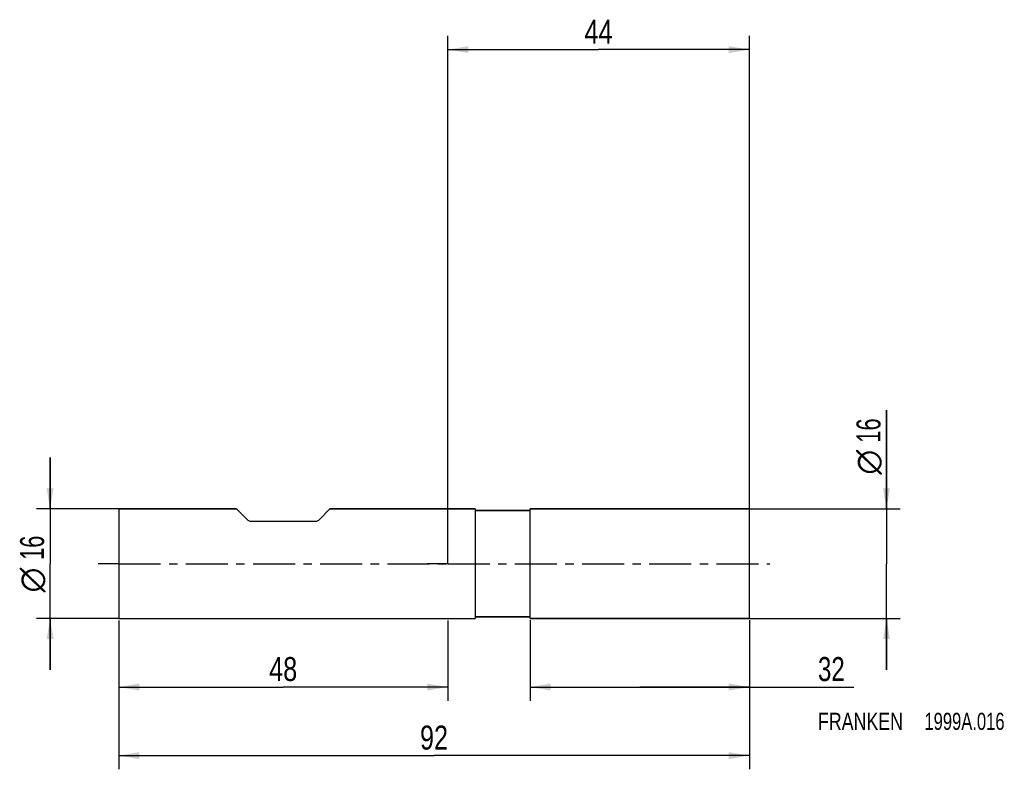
# Model space of a CAD drawing. Extents: x -62 to 81, y -30 to 79.
import ezdxf
from ezdxf.enums import TextEntityAlignment as Align

# ---------------------------------------------------------------- set-up
doc = ezdxf.new("R2010")
doc.units = 0
doc.header["$LTSCALE"] = 16.335
doc.linetypes.add('CENTER', pattern=[0.6, 0.375, -0.075, 0.075, -0.075])
doc.layers.get('0').update_dxf_attribs({"linetype": 'CONTINUOUS'})
for name, color, linetype in [('1', 4, 'CONTINUOUS'), ('2', 7, 'CONTINUOUS'), ('4', 2, 'CENTER'), ('SK1', 4, 'CONTINUOUS'), ('SK2', 7, 'CONTINUOUS'), ('SK4', 2, 'CENTER'), ('SK6', 5, 'CONTINUOUS')]:
    doc.layers.add(name, color=color, linetype=linetype)
doc.styles.get("Standard").update_dxf_attribs({"font": 'txt', "width": 0.8})
doc.styles.add('TEXTSTYLE_1', font='gdt', dxfattribs={"width": 0.8})
doc.dimstyles.new('DIMSTYLE_1', dxfattribs={"dimtxt": 3.5, "dimasz": 3, "dimexe": 2, "dimexo": 0, "dimgap": 0.875, "dimtad": 1, "dimdec": 3, "dimtxsty": 'STANDARD', "dimblk": '_FILLED', "dimblk1": '_FILLED', "dimblk2": '_FILLED', "dimcen": 0.09, "dimclrt": 5, "dimazin": 3, "dimtp": 0.001, "dimtm": 0.001, "dimtfac": 1, "dimtdec": 3, "dimtofl": 0, "dimtmove": 0, "dimatfit": 3, "dimtolj": 1})

# ---------------------------------------------------------------- blocks, each defined once
blk = doc.blocks.new('_FILLED')
at = {"color": 0, "linetype": 'BYBLOCK'}
blk.add_solid([(0, 0), (-1, 0.167), (-1, -0.167)], dxfattribs=at)
blk = doc.blocks.new('*D0')
at = {"layer": 'SK2', "color": 7, "linetype": 'CONTINUOUS'}
for p, q in [((-48, -8.27), (-48, -30)), ((44, -8.27), (44, -30)), ((-48, -28), (-2, -28)), ((44, -28), (-2, -28))]:
    blk.add_line(p, q, dxfattribs=at)
at = {"layer": 'SK2', "color": 7, "linetype": 'CONTINUOUS', "xscale": 3, "yscale": 3, "zscale": 3, "rotation": 180}
blk.add_blockref('_FILLED', (-48, -28), dxfattribs=at)
at = {"layer": 'SK2', "color": 7, "linetype": 'CONTINUOUS', "xscale": 3, "yscale": 3, "zscale": 3}
blk.add_blockref('_FILLED', (44, -28), dxfattribs=at)
at = {"layer": 'SK2', "color": 7, "linetype": 'CONTINUOUS', "width": 0.785714}
blk.add_text('92', height=3.5, dxfattribs=at).set_placement((-2, -27.12), align=Align.CENTER)
blk = doc.blocks.new('*D1')
at = {"layer": 'SK2', "color": 7, "linetype": 'CONTINUOUS'}
for p, q in [((-48, -8.27), (-48, -20)), ((0, -8.27), (0, -20)), ((-48, -18), (-24, -18)), ((0, -18), (-24, -18))]:
    blk.add_line(p, q, dxfattribs=at)
at = {"layer": 'SK2', "color": 7, "linetype": 'CONTINUOUS', "xscale": 3, "yscale": 3, "zscale": 3, "rotation": 180}
blk.add_blockref('_FILLED', (-48, -18), dxfattribs=at)
at = {"layer": 'SK2', "color": 7, "linetype": 'CONTINUOUS', "xscale": 3, "yscale": 3, "zscale": 3}
blk.add_blockref('_FILLED', (0, -18), dxfattribs=at)
at = {"layer": 'SK2', "color": 7, "linetype": 'CONTINUOUS', "width": 0.785714}
blk.add_text('48', height=3.5, dxfattribs=at).set_placement((-24, -17.12), align=Align.CENTER)
blk = doc.blocks.new('*D2')
at = {"layer": 'SK2', "color": 7, "linetype": 'CONTINUOUS'}
for p, q in [((-58, 8), (-58, 15.5)), ((-58, 15.5), (-58, 0)), ((-48, 8), (-60, 8)), ((-58, -15.5), (-58, 0)), ((-48, -8), (-60, -8)), ((-58, -8), (-58, -15.5))]:
    blk.add_line(p, q, dxfattribs=at)
at = {"layer": 'SK2', "color": 7, "linetype": 'CONTINUOUS', "xscale": 3, "yscale": 3, "zscale": 3}
for p, rotation in [((-58, 8), 270), ((-58, -8), 90)]:
    blk.add_blockref('_FILLED', p, dxfattribs=dict(at, rotation=rotation))
at = {"layer": 'SK2', "color": 7, "linetype": 'CONTINUOUS', "width": 0.678571}
blk.add_text('16', height=3.5, rotation=90, dxfattribs=at).set_placement((-58.88, 2.33), align=Align.CENTER)
at = {"layer": 'SK2', "color": 7, "linetype": 'CONTINUOUS', "style": 'TEXTSTYLE_1'}
blk.add_text('n', height=3.5, rotation=90, dxfattribs=at).set_placement((-58.88, -2.38), align=Align.CENTER)
blk = doc.blocks.new('*D3')
at = {"layer": '2', "color": 7, "linetype": 'CONTINUOUS'}
for p, q in [((12, -8.25), (12, -20)), ((44, -8.25), (44, -20)), ((12, -18), (28, -18)), ((44, -18), (28, -18)), ((28, -18), (59.25, -18))]:
    blk.add_line(p, q, dxfattribs=at)
at = {"layer": '2', "color": 7, "linetype": 'CONTINUOUS', "xscale": 3, "yscale": 3, "zscale": 3, "rotation": 180}
blk.add_blockref('_FILLED', (12, -18), dxfattribs=at)
at = {"layer": '2', "color": 7, "linetype": 'CONTINUOUS', "xscale": 3, "yscale": 3, "zscale": 3}
blk.add_blockref('_FILLED', (44, -18), dxfattribs=at)
at = {"layer": '2', "color": 7, "linetype": 'CONTINUOUS', "width": 0.75}
blk.add_text('32', height=3.5, dxfattribs=at).set_placement((54, -17.12))
blk = doc.blocks.new('*D4')
at = {"layer": '2', "color": 7, "linetype": 'CONTINUOUS'}
for p, q in [((64, 8), (64, 22.42)), ((64, 22.42), (64, 0)), ((44, 8), (66, 8)), ((64, -15.5), (64, 0)), ((44, -8), (66, -8)), ((64, -8), (64, -15.5))]:
    blk.add_line(p, q, dxfattribs=at)
at = {"layer": '2', "color": 7, "linetype": 'CONTINUOUS', "xscale": 3, "yscale": 3, "zscale": 3}
for p, rotation in [((64, 8), 270), ((64, -8), 90)]:
    blk.add_blockref('_FILLED', p, dxfattribs=dict(at, rotation=rotation))
at = {"layer": '2', "color": 7, "linetype": 'CONTINUOUS', "width": 0.678571}
blk.add_text('16', height=3.5, rotation=90, dxfattribs=at).set_placement((63.12, 17.67))
at = {"layer": '2', "color": 7, "linetype": 'CONTINUOUS', "style": 'TEXTSTYLE_1'}
blk.add_text('n', height=3.5, rotation=90, dxfattribs=at).set_placement((63.12, 13))
blk = doc.blocks.new('*D5')
at = {"layer": '2', "color": 7, "linetype": 'CONTINUOUS'}
for p, q in [((0, 0), (0, 77.01)), ((44, 0), (44, 77.01)), ((0, 75.01), (22, 75.01)), ((44, 75.01), (22, 75.01))]:
    blk.add_line(p, q, dxfattribs=at)
at = {"layer": '2', "color": 7, "linetype": 'CONTINUOUS', "xscale": 3, "yscale": 3, "zscale": 3, "rotation": 180}
blk.add_blockref('_FILLED', (0, 75.01), dxfattribs=at)
at = {"layer": '2', "color": 7, "linetype": 'CONTINUOUS', "xscale": 3, "yscale": 3, "zscale": 3}
blk.add_blockref('_FILLED', (44, 75.01), dxfattribs=at)
at = {"layer": '2', "color": 7, "linetype": 'CONTINUOUS', "width": 0.785714}
blk.add_text('44', height=3.5, dxfattribs=at).set_placement((22, 75.88), align=Align.CENTER)

msp = doc.modelspace()

# ---------------------------------------------------------------- linework, layer by layer
at = {"layer": '1', "color": 4, "linetype": 'CONTINUOUS'}
for p, q in [((4, 8), (0, 8)), ((0, 8), (4, 8)), ((4, 8), (4, 7.775)), ((4, 7.775), (4, -7.775)), ((11.9, 7.75), (4.025, 7.75)), ((4.025, 7.75), (11.9, 7.75)), ((44, 8), (12, 8)), ((12, 7.85), (12, 8)), ((12, 8), (44, 8)), ((12, -7.85), (12, 7.85)), ((44, -8), (44, 8)), ((0, -8), (4, -8)), ((0, -8), (4, -8)), ((4, -7.775), (4, -8)), ((4.025, -7.75), (11.9, -7.75)), ((11.9, -7.75), (4.025, -7.75)), ((12, -8), (12, -7.85)), ((44, -8), (12, -8)), ((12, -8), (44, -8))]:
    msp.add_line(p, q, dxfattribs=at)
for centre, radius, start, end in [((4.025, 7.775), 0.025, 180, 270), ((4.025, 7.775), 0.025, 180, 270), ((11.9, 7.85), 0.1, 270, 278.61112), ((11.9, 7.85), 0.1, 270, 278.61376), ((11.9, 7.85), 0.1, 278.61112, 351.38888), ((11.9, 7.85), 0.1, 278.61376, 351.38624), ((4.025, -7.775), 0.025, 90, 180), ((4.025, -7.775), 0.025, 90, 180), ((11.9, -7.85), 0.1, 81.38888, 90), ((11.9, -7.85), 0.1, 81.38624, 90), ((11.9, -7.85), 0.1, 8.61112, 81.38888), ((11.9, -7.85), 0.1, 8.61376, 81.38624)]:
    msp.add_arc(centre, radius, start, end, dxfattribs=at)
at = {"layer": '4', "color": 2, "linetype": 'CENTER'}
for q in [(-3, 0), (47, 0)]:
    msp.add_line((0, 0), q, dxfattribs=at)
at = {"layer": 'SK1', "color": 4, "linetype": 'CONTINUOUS'}
for p, q in [((-48, 8), (-48, -8)), ((-48, 8), (-30.8, 8)), ((-30.8, 8), (-48, 8)), ((-30.8, 8), (-29.1757, 6.3757)), ((-17.2, 8), (-18.8243, 6.3757)), ((-17.2, 8), (0, 8)), ((0, 8), (-17.2, 8)), ((-28.7515, 6.2), (-19.2485, 6.2)), ((-48, -8), (0, -8)), ((-48, -8), (0, -8))]:
    msp.add_line(p, q, dxfattribs=at)
for centre, start, end in [((-28.7515, 6.8), 225, 270), ((-19.2485, 6.8), 270, 315)]:
    msp.add_arc(centre, 0.6, start, end, dxfattribs=at)
at = {"layer": 'SK4', "color": 2, "linetype": 'CENTER'}
for q in [(-51, 0), (3, 0)]:
    msp.add_line((-48, 0), q, dxfattribs=at)

# ---------------------------------------------------------------- texts
at = {"layer": 'SK6', "color": 5, "linetype": 'CONTINUOUS'}
for s, width, p in [('FRANKEN ', 0.776786, (54, -24.25)), ('1999A.016', 0.722222, (69.5357, -24.25))]:
    msp.add_text(s, height=2.5, dxfattribs=dict(at, width=width)).set_placement(p)

# ---------------------------------------------------------------- dimensions: what is measured, and where the dimension line sits
at = {"layer": '2', "color": 2, "linetype": 'CONTINUOUS'}
dim = msp.add_linear_dim(base=(0, 75.0066), p1=(44, 0), p2=(0, 0), angle=180, dimstyle='DIMSTYLE_1', dxfattribs=at)
dim.commit()
dim.dimension.update_dxf_attribs({"geometry": '*D5', "text_midpoint": (22, 75.0066), "dimtype": 160})
dim = msp.add_linear_dim(base=(64, -8), p1=(44, 8), p2=(44, -8), angle=270, text='%%c<>', dimstyle='DIMSTYLE_1', dxfattribs=at)
dim.commit()
dim.dimension.update_dxf_attribs({"geometry": '*D4', "text_midpoint": (64, 17.7083), "dimtype": 160})
dim = msp.add_linear_dim(base=(44, -18), p1=(12, -8.2474), p2=(44, -8.2474), dimstyle='DIMSTYLE_1', dxfattribs=at)
dim.commit()
dim.dimension.update_dxf_attribs({"geometry": '*D3', "text_midpoint": (56.625, -18), "dimtype": 160})
at = {"layer": 'SK2', "color": 2, "linetype": 'CONTINUOUS'}
dim = msp.add_linear_dim(base=(-58, 8), p1=(-48, -8), p2=(-48, 8), angle=90, text='%%c<>', dimstyle='DIMSTYLE_1', dxfattribs=at)
dim.commit()
dim.dimension.update_dxf_attribs({"geometry": '*D2', "text_midpoint": (-58, 0), "dimtype": 160})
dim = msp.add_linear_dim(base=(44, -28), p1=(-48, -8.2653), p2=(44, -8.2653), dimstyle='DIMSTYLE_1', dxfattribs=at)
dim.commit()
dim.dimension.update_dxf_attribs({"geometry": '*D0', "text_midpoint": (-2, -28), "dimtype": 160})
dim = msp.add_linear_dim(base=(-48, -18), p1=(0, -8.2653), p2=(-48, -8.2653), angle=180, dimstyle='DIMSTYLE_1', dxfattribs=at)
dim.commit()
dim.dimension.update_dxf_attribs({"geometry": '*D1', "text_midpoint": (-24, -18), "dimtype": 160})

doc.saveas('drawing.dxf')
